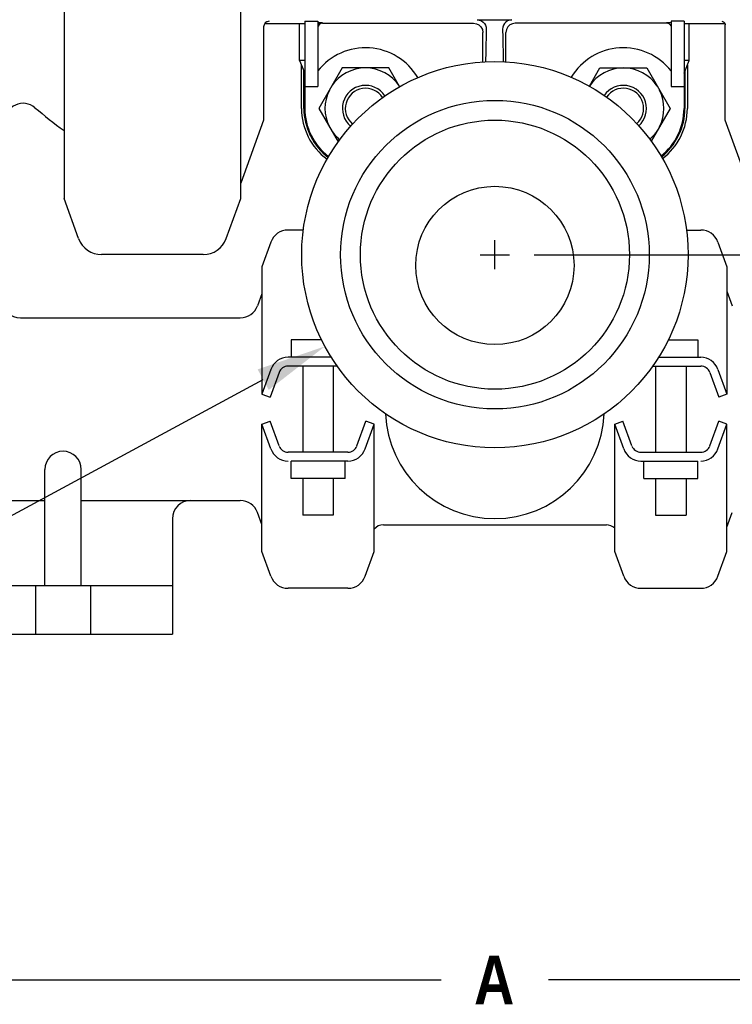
# Model space of a CAD drawing. Extents: x 2 to 36.4, y -1.5 to 23.3.
# Tile 3 of 24: x 8.2 to 12, y 9.9 to 15. Entities that reach past the tile are written whole.
import ezdxf

# ---------------------------------------------------------------- set-up
doc = ezdxf.new("R2010")
doc.units = 0
doc.header["$LTSCALE"] = 0.5
doc.header["$MEASUREMENT"] = 0
doc.layers.get('0').update_dxf_attribs({"linetype": 'CONTINUOUS'})
doc.styles.add('narrow_arial_bold', font='ARIALNB.TTF')

msp = doc.modelspace()

# ---------------------------------------------------------------- linework, layer by layer
for p, q in [((8.4768, 17.5142), (8.4768, 14.0507)), ((9.3961, 14.0507), (9.3961, 17.5142)), ((9.5242, 14.9641), (9.5179, 14.9548)), ((9.5317, 14.9695), (9.5242, 14.9641)), ((9.5335, 14.9704), (9.5317, 14.9695)), ((9.5446, 14.9726), (9.5335, 14.9704)), ((9.7299, 14.9726), (9.7299, 14.5192)), ((9.7299, 14.9726), (9.7973, 14.9726)), ((9.7973, 14.9726), (9.7973, 14.6332)), ((9.8214, 14.9644), (9.7973, 14.9644)), ((9.8151, 14.9635), (9.8089, 14.9608)), ((9.8214, 14.9625), (9.8124, 14.9607)), ((9.8214, 14.9644), (9.8151, 14.9635)), ((9.8214, 14.9625), (10.6085, 14.9625)), ((10.6085, 14.9625), (10.6226, 14.9604)), ((10.6265, 14.9804), (10.8068, 14.9804)), ((10.6265, 14.9804), (10.6379, 14.979)), ((10.6379, 14.979), (10.6486, 14.9749)), ((10.6486, 14.9749), (10.6576, 14.9688)), ((10.6576, 14.9688), (10.6646, 14.9611)), ((10.7757, 14.9688), (10.7687, 14.9611)), ((10.7847, 14.9749), (10.7757, 14.9688)), ((10.7954, 14.979), (10.7847, 14.9749)), ((10.8068, 14.9804), (10.7954, 14.979)), ((10.8247, 14.9625), (10.8107, 14.9604)), ((11.6119, 14.9625), (10.8247, 14.9625)), ((11.636, 14.9644), (11.6119, 14.9644)), ((11.6119, 14.9644), (11.6182, 14.9635)), ((11.6182, 14.9635), (11.6243, 14.9608)), ((11.636, 14.9726), (11.636, 14.6333)), ((11.7034, 14.9726), (11.636, 14.9726)), ((11.7034, 14.9726), (11.7034, 14.5192)), ((11.8993, 14.9726), (11.9074, 14.9707)), ((11.9074, 14.9707), (11.9084, 14.9701)), ((11.9084, 14.9701), (11.9151, 14.9634)), ((11.9151, 14.9634), (11.9176, 14.9543)), ((9.5179, 14.9548), (9.5157, 14.9437)), ((9.5157, 14.9437), (9.5157, 14.459)), ((9.7299, 14.9602), (9.5215, 14.9602)), ((9.7029, 14.769), (9.7029, 14.9602)), ((9.8033, 14.9561), (9.7991, 14.9493)), ((9.8045, 14.9556), (9.7991, 14.9477)), ((9.8089, 14.9608), (9.8033, 14.9561)), ((9.8124, 14.9607), (9.8045, 14.9556)), ((10.6226, 14.9604), (10.6356, 14.9542)), ((10.6356, 14.9542), (10.6467, 14.9439)), ((10.6467, 14.9439), (10.6541, 14.9303)), ((10.6541, 14.9303), (10.6569, 14.9146)), ((10.6569, 14.7616), (10.6569, 14.9146)), ((10.6646, 14.9611), (10.6697, 14.9523)), ((10.6697, 14.9523), (10.6729, 14.9424)), ((10.6729, 14.9424), (10.6739, 14.9316)), ((10.6739, 14.9316), (10.6732, 14.8883)), ((10.7604, 14.9424), (10.7594, 14.9316)), ((10.7594, 14.9316), (10.7601, 14.8883)), ((10.7636, 14.9523), (10.7604, 14.9424)), ((10.7687, 14.9611), (10.7636, 14.9523)), ((10.7791, 14.9303), (10.7764, 14.9146)), ((10.7764, 14.7619), (10.7764, 14.9146)), ((10.7866, 14.9439), (10.7791, 14.9303)), ((10.7976, 14.9542), (10.7866, 14.9439)), ((10.8107, 14.9604), (10.7976, 14.9542)), ((11.6243, 14.9608), (11.6299, 14.9562)), ((11.6299, 14.9562), (11.6341, 14.9494)), ((11.916, 14.9602), (11.7034, 14.9602)), ((11.7303, 14.769), (11.7303, 14.9602)), ((11.9176, 14.459), (11.9176, 14.9543)), ((10.6732, 14.8883), (10.6724, 14.8497)), ((10.7601, 14.8883), (10.7608, 14.8497)), ((10.6717, 14.8159), (10.6703, 14.7624)), ((10.6724, 14.8497), (10.6717, 14.8159)), ((10.7608, 14.8497), (10.7616, 14.8159)), ((10.7616, 14.8159), (10.7629, 14.7626)), ((9.7299, 14.769), (9.7029, 14.769)), ((9.7029, 14.769), (9.7299, 14.7023)), ((11.7303, 14.769), (11.7034, 14.769)), ((11.7034, 14.7023), (11.7303, 14.769)), ((9.7127, 14.5192), (9.7127, 14.745)), ((9.7251, 14.5192), (9.7251, 14.7142)), ((9.9239, 14.73), (9.8022, 14.5192)), ((10.1674, 14.73), (9.9239, 14.73)), ((10.2234, 14.6329), (10.1674, 14.73)), ((11.211, 14.6349), (11.2659, 14.73)), ((11.2659, 14.73), (11.5093, 14.73)), ((11.5093, 14.73), (11.631, 14.5192)), ((11.7082, 14.7142), (11.7082, 14.5192)), ((11.7206, 14.745), (11.7206, 14.5192)), ((9.7299, 14.6332), (9.7973, 14.6332)), ((11.636, 14.6333), (11.7034, 14.6333)), ((9.8022, 14.5192), (9.9028, 14.345)), ((11.631, 14.5192), (11.5326, 14.3487)), ((9.5157, 14.459), (9.3961, 14.1306)), ((12.0371, 14.1306), (11.9176, 14.459)), ((8.5527, 13.8421), (8.4768, 14.0507)), ((9.3202, 13.8421), (9.3961, 14.0507)), ((9.722, 13.8865), (9.6428, 13.8865)), ((11.7161, 13.8865), (11.7905, 13.8865)), ((9.5533, 13.8239), (9.5064, 13.6951)), ((10.7191, 13.6823), (10.7191, 13.8343)), ((11.88, 13.8239), (11.9268, 13.6951)), ((9.2012, 13.7587), (8.6717, 13.7587)), ((10.6431, 13.7583), (10.7951, 13.7583)), ((10.9227, 13.7583), (15.6189, 13.7583)), ((9.5064, 13.6951), (9.5064, 13.0327)), ((11.9268, 13.6951), (11.9268, 13.0327)), ((9.5064, 13.5551), (9.4835, 13.4922)), ((11.9268, 13.5684), (11.9546, 13.4922)), ((8.2501, 13.4295), (9.394, 13.4295)), ((9.8167, 13.3153), (9.658, 13.3153)), ((9.658, 13.3153), (9.658, 13.2241)), ((11.6214, 13.3153), (11.7753, 13.3153)), ((11.7753, 13.3153), (11.7753, 13.2241)), ((9.8675, 13.2241), (9.6428, 13.2241)), ((11.5706, 13.2241), (11.7905, 13.2241)), ((9.8979, 13.1785), (9.6428, 13.1785)), ((9.7195, 13.1785), (9.7195, 12.73)), ((9.8776, 13.1785), (9.8776, 12.73)), ((11.5402, 13.1785), (11.7905, 13.1785)), ((11.5557, 13.1785), (11.5557, 12.73)), ((11.7138, 13.1785), (11.7138, 12.73)), ((9.5533, 13.1615), (9.5064, 13.0327)), ((9.5962, 13.1459), (9.5493, 13.0171)), ((11.8371, 13.1459), (11.884, 13.0171)), ((11.88, 13.1615), (11.9268, 13.0327)), ((5.9816, 11.2026), (9.5133, 13.1079)), ((9.5064, 13.0327), (9.5493, 13.0171)), ((11.9268, 13.0327), (11.884, 13.0171)), ((9.5064, 12.8758), (9.5493, 12.8914)), ((9.5533, 12.7471), (9.5064, 12.8758)), ((9.5064, 12.2135), (9.5064, 12.8758)), ((9.5962, 12.7627), (9.5493, 12.8914)), ((10.001, 12.7627), (10.0478, 12.8914)), ((10.0438, 12.7471), (10.0907, 12.8758)), ((10.0907, 12.8758), (10.0478, 12.8914)), ((10.0907, 12.2135), (10.0907, 12.8758)), ((11.3426, 12.8758), (11.3854, 12.8914)), ((11.3426, 12.2135), (11.3426, 12.8758)), ((11.3895, 12.7471), (11.3426, 12.8758)), ((11.4323, 12.7627), (11.3854, 12.8914)), ((11.8371, 12.7627), (11.884, 12.8914)), ((11.88, 12.7471), (11.9268, 12.8758)), ((11.9268, 12.8758), (11.884, 12.8914)), ((11.9268, 12.2135), (11.9268, 12.8758)), ((9.9543, 12.73), (9.6428, 12.73)), ((11.479, 12.73), (11.7905, 12.73)), ((9.9543, 12.6844), (9.658, 12.6844)), ((9.658, 12.5932), (9.658, 12.6844)), ((9.9391, 12.5932), (9.9391, 12.6844)), ((11.479, 12.6844), (11.7753, 12.6844)), ((11.4942, 12.5932), (11.4942, 12.6844)), ((11.7753, 12.5932), (11.7753, 12.6844)), ((8.3772, 12.0362), (8.3772, 12.6411)), ((8.5657, 12.0362), (8.5657, 12.6411)), ((9.9391, 12.5932), (9.658, 12.5932)), ((9.7195, 12.5932), (9.7195, 12.4027)), ((9.8776, 12.5932), (9.8776, 12.4027)), ((11.4942, 12.5932), (11.7753, 12.5932)), ((11.5557, 12.5932), (11.5557, 12.4027)), ((11.7138, 12.5932), (11.7138, 12.4027)), ((7.7429, 12.479), (8.3772, 12.479)), ((8.5657, 12.479), (9.394, 12.479)), ((9.5064, 12.3535), (9.4835, 12.4163)), ((9.8776, 12.4027), (9.7195, 12.4027)), ((11.5557, 12.4027), (11.7138, 12.4027)), ((11.9268, 12.3401), (11.9546, 12.4163)), ((9.041, 12.3838), (9.041, 11.7829)), ((10.1391, 12.3523), (11.299, 12.3523)), ((9.5533, 12.0847), (9.5064, 12.2135)), ((10.0438, 12.0847), (10.0907, 12.2135)), ((11.3895, 12.0847), (11.3426, 12.2135)), ((11.88, 12.0847), (11.9268, 12.2135)), ((7.902, 12.0362), (9.041, 12.0362)), ((8.3286, 12.0362), (8.3286, 11.7829)), ((8.6144, 12.0362), (8.6144, 11.7829)), ((9.9543, 12.022), (9.6428, 12.022)), ((11.479, 12.022), (11.7905, 12.022)), ((7.902, 11.7829), (9.041, 11.7829)), ((7.1263, 9.9839), (10.4402, 9.9839)), ((14.3118, 9.9839), (10.998, 9.9839))]:
    msp.add_line(p, q)
for centre, radius in [((10.7191, 13.7583), 1.0052), ((10.7191, 13.7023), 0.4119)]:
    msp.add_circle(centre, radius)
at = {"linetype": 'Continuous'}
for radius in [0.803, 0.7]:
    msp.add_circle((10.7191, 13.7583), radius, dxfattribs=at)
for centre, radius, start, end in [((10.0457, 14.5192), 0.3158, 30.588, 141.8675), ((11.3876, 14.5192), 0.3158, 38.1325, 149.0587), ((10.0457, 14.5192), 0.2108, 33.139, 146.861), ((11.3876, 14.5192), 0.2108, 33.139, 146.861), ((10.0457, 14.5192), 0.2108, 153.139, 206.861), ((10.0457, 14.5192), 0.1203, 32.9585, 230.0639), ((10.0457, 14.5192), 0.1053, 32.6464, 230.376), ((11.3876, 14.5192), 0.1203, 311.6607, 145.7283), ((11.3876, 14.5192), 0.1053, 311.5694, 145.8196), ((11.3876, 14.5192), 0.2108, 333.139, 26.861), ((8.2639, 14.4506), 0.0953, 49.6012, 180), ((9.9267, 16.4046), 2.4705, 229.6012, 234.0619), ((10.0408, 14.5192), 0.3282, 180, 233.4517), ((10.0408, 14.5192), 0.3158, 180, 206.3693), ((10.0457, 14.5192), 0.3158, 180, 232.4344), ((10.038, 14.5095), 0.3081, 180, 232.5864), ((11.3876, 14.5192), 0.3158, 308.3304, 360), ((11.3953, 14.5095), 0.3081, 308.1998, 0.0002), ((11.3924, 14.5192), 0.3282, 307.2905, 360), ((11.3924, 14.5192), 0.3158, 333.6333, 360), ((10.0457, 14.5192), 0.2108, 213.139, 230.4183), ((11.3876, 14.5192), 0.2108, 310.643, 326.861), ((9.6428, 13.7913), 0.0953, 90, 160), ((11.7905, 13.7913), 0.0953, 20, 90), ((8.6717, 13.8854), 0.1267, 200, 270), ((9.2012, 13.8854), 0.1267, 270, 340), ((8.2501, 13.5248), 0.0953, 180, 270), ((9.394, 13.5248), 0.0953, 270, 340), ((9.6428, 13.1289), 0.0953, 90, 160), ((11.7905, 13.1289), 0.0953, 20, 90), ((9.6428, 13.1289), 0.0497, 90, 160), ((11.7905, 13.1289), 0.0497, 20, 90), ((10.7191, 12.9543), 0.5695, 182.482, 357.518), ((9.6428, 12.7796), 0.0497, 200, 270), ((9.9543, 12.7796), 0.0497, 270, 340), ((11.479, 12.7796), 0.0497, 200, 270), ((11.7905, 12.7796), 0.0497, 270, 340), ((8.4715, 12.6411), 0.0942, 0, 180), ((9.6428, 12.7796), 0.0953, 200, 270), ((9.9543, 12.7796), 0.0953, 270, 340), ((11.479, 12.7796), 0.0953, 200, 270), ((11.7905, 12.7796), 0.0953, 270, 340), ((9.1362, 12.3838), 0.0953, 90, 180), ((9.394, 12.3838), 0.0953, 20, 90), ((10.1391, 12.2895), 0.0628, 90, 140.4516), ((11.299, 12.2895), 0.0628, 46.0694, 90), ((9.6428, 12.1173), 0.0953, 200, 270), ((9.9543, 12.1173), 0.0953, 270, 340), ((11.479, 12.1173), 0.0953, 200, 270), ((11.7905, 12.1173), 0.0953, 270, 340)]:
    msp.add_arc(centre, radius, start, end)
msp.add_solid([(9.4844, 13.1614), (9.5422, 13.0543), (9.8344, 13.2811)])

# ---------------------------------------------------------------- texts
at = {"style": 'narrow_arial_bold'}
msp.add_text('A', height=0.2533, dxfattribs=at).set_placement((10.6105, 9.8572))

doc.saveas('drawing.dxf')
